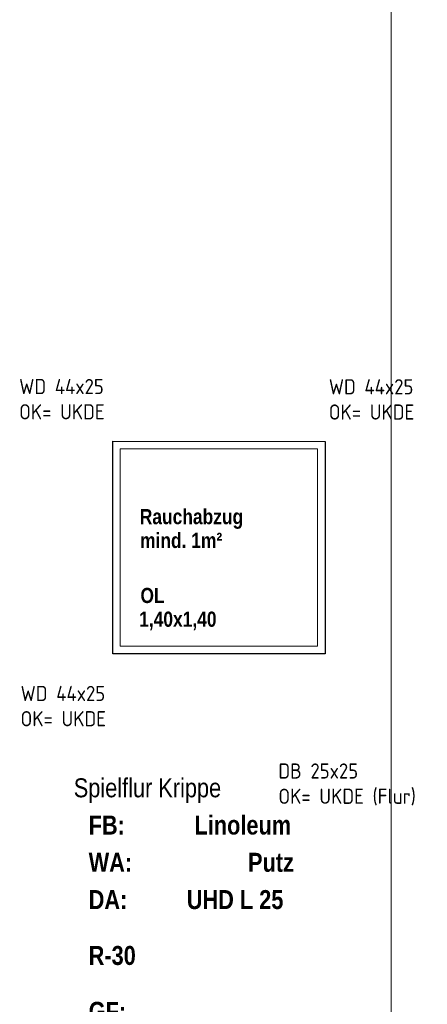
# Model space of a CAD drawing. Header units: millimetres. Extents: x 634730 to 711346, y 362082 to 425615.
# Tile 14 of 160: x 657365 to 660050, y 374728 to 381218. Entities that reach past the tile are written whole.
import ezdxf
from ezdxf.enums import TextEntityAlignment as Align

# ---------------------------------------------------------------- set-up
doc = ezdxf.new("R2010")
doc.units = ezdxf.units.MM
doc.header["$LTSCALE"] = 50
doc.linetypes.add('Strichlinie', pattern=[0.4, 0.3, -0.1])
doc.linetypes.add('Strichlinie_ lang', pattern=[0.529167, 0.3175, -0.211667])
for name, color, linetype in [('1_DB-Lüftung', 30, 'Continuous'), ('1_EG', 7, 'Continuous'), ('A_Brandschutz', 7, 'Continuous'), ('A_Dach Belag', 7, 'Continuous'), ('A_Decken', 7, 'Continuous'), ('A_Deckenspiegel', 7, 'Continuous'), ('A_Möblierung fest', 7, 'Continuous'), ('A_Raumflächen', 7, 'Continuous')]:
    doc.layers.add(name, color=color, linetype=linetype)
doc.styles.add('ERSTELLTER_STIL_1', font='ARIALN.TTF')
doc.styles.add('ERSTELLTER_STIL_2', font='ARIALNB.TTF')
doc.styles.get("Standard").update_dxf_attribs({"font": 'isocp.shx', "height": 140})

# ---------------------------------------------------------------- blocks, each defined once
blk = doc.blocks.new('Spielflur Krippe_R-30_1_1', base_point=(5.7647, -76.3661))
blk = doc.blocks.new('A$C85d2cf1a')
at = {"layer": 'A_Dach Belag', "color": 7, "linetype": 'Strichlinie_ lang', "lineweight": 18}
blk.add_line((13.8306, 22.2953), (13.8306, 5.9702), dxfattribs=at)
at = {"layer": 'A_Dach Belag', "color": 7, "linetype": 'Continuous', "lineweight": 18, "flags": 128}
for points in [[(11.9957, 16.3563), (11.9956, 14.9563)], [(13.3957, 16.3562), (11.9957, 16.3563)], [(13.3956, 14.9562), (13.3957, 16.3562)], [(12.0456, 15.0063), (12.0457, 16.3063)], [(12.0457, 16.3063), (13.3457, 16.3062)], [(13.3457, 16.3062), (13.3456, 15.0062)], [(13.3456, 15.0062), (12.0456, 15.0063)], [(11.9956, 14.9563), (13.3956, 14.9562)]]:
    blk.add_lwpolyline(points, dxfattribs=at)
at = {"layer": 'A_Decken', "color": 7, "linetype": 'Strichlinie_ lang', "lineweight": 25}
for p, q in [((11.9956, 14.9563), (11.9957, 16.3563)), ((11.9957, 16.3563), (13.3957, 16.3562)), ((13.3957, 16.3562), (13.3956, 14.9562)), ((13.3956, 14.9562), (11.9956, 14.9563))]:
    blk.add_line(p, q, dxfattribs=at)
at = {"layer": 'A_Deckenspiegel', "color": 7, "linetype": 'Strichlinie', "lineweight": 13}
for p, q in [((11.9956, 14.9563), (11.9957, 16.3563)), ((11.9957, 16.3563), (13.3957, 16.3562)), ((13.3957, 16.3562), (13.3956, 14.9562)), ((13.3956, 14.9562), (11.9956, 14.9563))]:
    blk.add_line(p, q, dxfattribs=at)
at = {"layer": 'A_Raumflächen', "color": 7, "linetype": 'Continuous', "lineweight": 18}
ref = blk.add_blockref('Spielflur Krippe_R-30_1_1', (12.5338, 13.0849), dxfattribs=at)
ref.add_attrib('ROOM_NAME', 'Spielflur Krippe', dxfattribs={"color": 7, "lineweight": 18, "height": 0.125, "style": 'ERSTELLTER_STIL_1'}).set_placement((11.7393, 14.1351), align=Align.TOP_LEFT)
ref.add_attrib('ROOM_NUMBER', 'R-30', dxfattribs={"color": 7, "lineweight": 18, "height": 0.125, "style": 'ERSTELLTER_STIL_2'}).set_placement((11.8375, 13.0301), align=Align.TOP_LEFT)
ref.add_attrib('floorCode', 'FB: ', dxfattribs={"color": 7, "lineweight": 18, "height": 0.125, "style": 'ERSTELLTER_STIL_2'}).set_placement((11.8375, 13.8895), align=Align.TOP_LEFT)
ref.add_attrib('stFloorCovering', 'Linoleum', dxfattribs={"color": 7, "lineweight": 18, "height": 0.125, "style": 'ERSTELLTER_STIL_2'}).set_placement((12.5345, 13.8895), align=Align.TOP_LEFT)
ref.add_attrib('wallCode', 'WA: ', dxfattribs={"color": 7, "lineweight": 18, "height": 0.125, "style": 'ERSTELLTER_STIL_2'}).set_placement((11.8375, 13.644), align=Align.TOP_LEFT)
ref.add_attrib('stWallCovering', 'Putz', dxfattribs={"color": 7, "lineweight": 18, "height": 0.125, "style": 'ERSTELLTER_STIL_2'}).set_placement((12.8872, 13.644), align=Align.TOP_LEFT)
ref.add_attrib('ceilingCode', 'DA: ', dxfattribs={"color": 7, "lineweight": 18, "height": 0.125, "style": 'ERSTELLTER_STIL_2'}).set_placement((11.8375, 13.3984), align=Align.TOP_LEFT)
ref.add_attrib('stCeilingCovering', 'UHD L 25', dxfattribs={"color": 7, "lineweight": 18, "height": 0.125, "style": 'ERSTELLTER_STIL_2'}).set_placement((12.4839, 13.3984), align=Align.TOP_LEFT)
ref.add_attrib('measuredNetAreaCode', 'GF: ', dxfattribs={"color": 7, "lineweight": 18, "height": 0.125, "style": 'ERSTELLTER_STIL_2'}).set_placement((11.8375, 12.6618), align=Align.TOP_LEFT)
ref.add_attrib('sCustom1Value', 'RH RD:  2,930 m', dxfattribs={"color": 7, "lineweight": 18, "height": 0.125, "style": 'ERSTELLTER_STIL_2'}).set_placement((11.8375, 12.1708), align=Align.TOP_LEFT)
ref.add_attrib('din277AreaCode', 'RH i.Li.: ', dxfattribs={"color": 7, "lineweight": 18, "height": 0.125, "style": 'ERSTELLTER_STIL_2'}).set_placement((11.8375, 12.4163), align=Align.TOP_LEFT)
at = {"layer": 'A_Brandschutz', "color": 1, "style": 'ERSTELLTER_STIL_2'}
for s, p in [('Rauchabzug', (12.1743, 15.81)), ('mind. 1m²', (12.1761, 15.6532))]:
    blk.add_text(s, height=0.1, dxfattribs=at).set_placement(p)
at = {"layer": 'A_Deckenspiegel', "color": 7, "style": 'ERSTELLTER_STIL_2'}
for s, p in [('OL', (12.1785, 15.2905)), ('1,40x1,40', (12.1701, 15.1341))]:
    blk.add_text(s, height=0.1, rotation=359.99883, dxfattribs=at).set_placement(p)
at = {"layer": 'A_Möblierung fest', "color": 7, "lineweight": 13, "style": 'ERSTELLTER_STIL_2', "text_generation_flag": 2}
blk.add_attdef('txt', text='', height=0.12, rotation=359.99883, dxfattribs=at).set_placement((23.514, 39.2921), align=Align.MIDDLE_CENTER)
at = {"layer": 'A_Möblierung fest', "color": 7, "lineweight": 13, "style": 'ERSTELLTER_STIL_2'}
blk.add_attdef('txt', text='', height=0.12, dxfattribs=at).set_placement((10.172, 25.6523), align=Align.MIDDLE_CENTER)
at = {"layer": 'A_Raumflächen', "color": 7, "lineweight": 18}
for tag, style, p in [('DUMMY_850', 'ERSTELLTER_STIL_1', (31.5414, 25.9585)), ('DUMMY_850', 'ERSTELLTER_STIL_1', (48.3798, 25.9585)), ('ROOM_NAME', 'ERSTELLTER_STIL_1', (30.4276, 25.9283)), ('ROOM_NAME', 'ERSTELLTER_STIL_1', (47.266, 25.9283)), ('floorCode', 'ERSTELLTER_STIL_2', (30.5258, 25.6828)), ('stFloorCovering', 'ERSTELLTER_STIL_2', (31.0934, 25.6828)), ('floorCode', 'ERSTELLTER_STIL_2', (47.3642, 25.6828)), ('stFloorCovering', 'ERSTELLTER_STIL_2', (47.9319, 25.6828)), ('DUMMY_851', 'ERSTELLTER_STIL_2', (30.5258, 25.4675)), ('DUMMY_851', 'ERSTELLTER_STIL_2', (47.3642, 25.4675)), ('measuredNetAreaCode', 'ERSTELLTER_STIL_2', (30.5258, 25.1917)), ('measuredNetAreaCode', 'ERSTELLTER_STIL_2', (47.3642, 25.1917))]:
    blk.add_attdef(tag, text='', height=0.125, dxfattribs=dict(at, style=style)).set_placement(p, align=Align.TOP_LEFT)

msp = doc.modelspace()

# ---------------------------------------------------------------- texts
at = {"layer": '1_DB-Lüftung', "char_height": 100, "attachment_point": 1}
for insert in [(657361.3, 378849.9, 61689.3), (657370.6, 376827, 61689.3)]:
    msp.add_mtext_dynamic_manual_height_columns('WD 44x25\\POK= UKDE', width=1722.207, gutter_width=700, heights=[0], dxfattribs=dict(at, insert=insert))

# ---------------------------------------------------------------- next in the draw order: block references
at = {"layer": '1_EG', "xscale": 1000, "yscale": 1000, "zscale": 1000}
msp.add_blockref('A$C85d2cf1a', (645981.7, 362082.4, 41515.3), dxfattribs=at)

# ---------------------------------------------------------------- next in the draw order: texts
at = {"layer": '1_DB-Lüftung', "char_height": 100, "attachment_point": 1}
for s, width, heights, insert in [('WD 44x25\\POK= UKDE', 1722.207, [0], (659401.1, 378848.4, 61689.3)), ('\\A1;DB 25x25\\POK= UKDE (Flur)', 982.983, [325.4], (659068.8, 376315.9, 61689.3))]:
    msp.add_mtext_dynamic_manual_height_columns(s, width=width, gutter_width=700, heights=heights, dxfattribs=dict(at, insert=insert))

doc.saveas('drawing.dxf')
